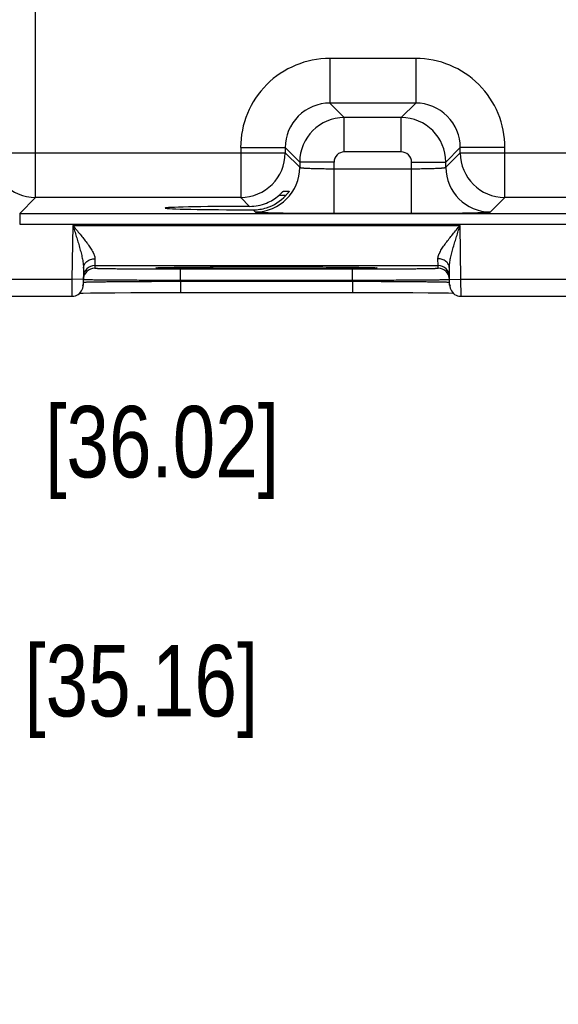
# Model space of a CAD drawing. Header units: inches. Extents: x 0 to 34, y 0 to 22.
# Tile 48 of 67: x 21.1 to 22.1, y 12.8 to 14.5. Entities that reach past the tile are written whole.
import ezdxf

# ---------------------------------------------------------------- set-up
doc = ezdxf.new("R2010")
doc.units = ezdxf.units.IN
doc.header["$LTSCALE"] = 1.87
doc.header["$MEASUREMENT"] = 0
doc.layers.get('0').update_dxf_attribs({"linetype": 'CONTINUOUS'})
doc.layers.add('DIMENSIONS', color=7, linetype='CONTINUOUS')
doc.styles.get("Standard").update_dxf_attribs({"font": 'txt', "width": 0.8})
doc.dimstyles.new('DIMSTYLE_1', dxfattribs={"dimtxt": 0.125, "dimasz": 0.18, "dimexe": 0.18, "dimexo": 0.0625, "dimgap": 0.09, "dimtad": 0, "dimtih": 1, "dimtoh": 1, "dimdec": 3, "dimzin": 4, "dimdsep": 46, "dimtxsty": 'STANDARD', "dimblk": '_FILLED', "dimblk1": '_FILLED', "dimblk2": '_FILLED', "dimcen": 0.09, "dimadec": 0, "dimazin": 0, "dimtp": 0.01, "dimtm": 0.01, "dimtfac": 1, "dimtdec": 3, "dimtofl": 0, "dimtmove": 0, "dimatfit": 3, "dimldrblk": '_FILLED', "dimfxl": 1, "dimtolj": 1, "dimtzin": 4, "dimarcsym": 0})

# ---------------------------------------------------------------- blocks, each defined once
blk = doc.blocks.new('_FILLED')
at = {"color": 0, "linetype": 'BYBLOCK'}
blk.add_solid([(0, 0), (-1, 0.1736), (-1, -0.1736)], dxfattribs=at)
blk = doc.blocks.new('*D16')
at = {"layer": 'DIMENSIONS', "color": 2, "linetype": 'CONTINUOUS'}
for p, q in [((19.6253, 14.2187), (19.6253, 12.7924)), ((18.8357, 14.0805), (18.8357, 12.7924)), ((18.8357, 12.9174), (18.4757, 12.9174)), ((19.6253, 12.9174), (20.065, 12.9174))]:
    blk.add_line(p, q, dxfattribs=at)
at = {"layer": 'DIMENSIONS', "color": 2, "linetype": 'CONTINUOUS', "xscale": 0.18, "yscale": 0.18, "zscale": 0.18}
blk.add_blockref('_FILLED', (18.8357, 12.9174), dxfattribs=at)
at = {"layer": 'DIMENSIONS', "color": 2, "linetype": 'CONTINUOUS', "xscale": 0.18, "yscale": 0.18, "zscale": 0.18, "rotation": 180}
blk.add_blockref('_FILLED', (19.6253, 12.9174), dxfattribs=at)
at = {"layer": 'DIMENSIONS', "color": 2, "linetype": 'CONTINUOUS', "insert": (20.1275, 12.9799), "char_height": 0.125, "width": 1.225, "attachment_point": 1, "line_spacing_factor": 0.9}
blk.add_mtext('.790{\\Ftxt.shx;\\W1.000000;\\H0.125000; }[20.05]', dxfattribs=at)
blk = doc.blocks.new('*D17')
at = {"layer": 'DIMENSIONS', "color": 2, "linetype": 'CONTINUOUS'}
for p, q in [((20.254, 14.4848), (20.254, 13.6513)), ((18.8357, 14.0805), (18.8357, 13.6513)), ((18.8357, 13.7763), (18.4757, 13.7763)), ((20.254, 13.7763), (20.6729, 13.7763))]:
    blk.add_line(p, q, dxfattribs=at)
at = {"layer": 'DIMENSIONS', "color": 2, "linetype": 'CONTINUOUS', "xscale": 0.18, "yscale": 0.18, "zscale": 0.18}
blk.add_blockref('_FILLED', (18.8357, 13.7763), dxfattribs=at)
at = {"layer": 'DIMENSIONS', "color": 2, "linetype": 'CONTINUOUS', "xscale": 0.18, "yscale": 0.18, "zscale": 0.18, "rotation": 180}
blk.add_blockref('_FILLED', (20.254, 13.7763), dxfattribs=at)
at = {"layer": 'DIMENSIONS', "color": 2, "linetype": 'CONTINUOUS', "insert": (20.7354, 13.8388), "char_height": 0.125, "width": 1.325, "attachment_point": 1, "line_spacing_factor": 0.9}
blk.add_mtext('1.418{\\Ftxt.shx;\\W1.000000;\\H0.125000; }[36.02]', dxfattribs=at)
blk = doc.blocks.new('*D18')
at = {"layer": 'DIMENSIONS', "color": 2, "linetype": 'CONTINUOUS'}
for p, q in [((20.2159, 15.691), (20.2159, 13.2333)), ((18.8315, 14.0825), (18.8315, 13.2333)), ((18.8315, 13.3583), (18.4715, 13.3583)), ((20.2159, 13.3583), (20.6365, 13.3583))]:
    blk.add_line(p, q, dxfattribs=at)
at = {"layer": 'DIMENSIONS', "color": 2, "linetype": 'CONTINUOUS', "xscale": 0.18, "yscale": 0.18, "zscale": 0.18}
blk.add_blockref('_FILLED', (18.8315, 13.3583), dxfattribs=at)
at = {"layer": 'DIMENSIONS', "color": 2, "linetype": 'CONTINUOUS', "xscale": 0.18, "yscale": 0.18, "zscale": 0.18, "rotation": 180}
blk.add_blockref('_FILLED', (20.2159, 13.3583), dxfattribs=at)
at = {"layer": 'DIMENSIONS', "color": 2, "linetype": 'CONTINUOUS', "insert": (20.699, 13.4208), "char_height": 0.125, "width": 1.325, "attachment_point": 1, "line_spacing_factor": 0.9}
blk.add_mtext('1.384{\\Ftxt.shx;\\W1.000000;\\H0.125000; }[35.16]', dxfattribs=at)

msp = doc.modelspace()

# ---------------------------------------------------------------- linework, layer by layer
at = {"color": 7, "linetype": 'CONTINUOUS'}
for p, q in [((21.1646, 14.2034), (21.1646, 17.3262)), ((21.6793, 14.4464), (21.6793, 14.3684)), ((21.8296, 14.4464), (21.6793, 14.4464)), ((21.8296, 14.4464), (21.8296, 14.3684)), ((21.6793, 14.3684), (21.7047, 14.3431)), ((21.8296, 14.3684), (21.6793, 14.3684)), ((21.8296, 14.3684), (21.8043, 14.3431)), ((21.7047, 14.2831), (21.7047, 14.3431)), ((21.8043, 14.3431), (21.7047, 14.3431)), ((21.8043, 14.2831), (21.8043, 14.3431)), ((21.0866, 14.2814), (21.6013, 14.2814)), ((21.5234, 14.2905), (21.5234, 14.2034)), ((21.5234, 14.2905), (21.6013, 14.2905)), ((21.6013, 14.2905), (21.6267, 14.2651)), ((21.6013, 14.2905), (21.6013, 14.2814)), ((21.6013, 14.2814), (21.6267, 14.2561)), ((21.8043, 14.2831), (21.7047, 14.2831)), ((21.9076, 14.2905), (21.8823, 14.2651)), ((21.8823, 14.2561), (21.9076, 14.2814)), ((21.9076, 14.2814), (21.9076, 14.2905)), ((21.9856, 14.2905), (21.9076, 14.2905)), ((21.9076, 14.2814), (22.5313, 14.2814)), ((21.9856, 14.2034), (21.9856, 14.2905)), ((21.6267, 14.2651), (21.6267, 14.2561)), ((21.6867, 14.2651), (21.6267, 14.2651)), ((21.6867, 14.1757), (21.6867, 14.2651)), ((21.8223, 14.1757), (21.8223, 14.2651)), ((21.8223, 14.2651), (21.8823, 14.2651)), ((21.8823, 14.2561), (21.8823, 14.2651)), ((21.6867, 14.2537), (21.8223, 14.2537)), ((21.6024, 14.2069), (21.59, 14.2069)), ((21.5981, 14.2147), (21.6084, 14.2147)), ((21.1368, 14.1756), (21.1646, 14.2034)), ((21.5234, 14.2034), (21.1646, 14.2034)), ((21.5234, 14.2034), (21.539, 14.1878)), ((21.9602, 14.1781), (21.9856, 14.2034)), ((22.4534, 14.2034), (21.9856, 14.2034)), ((21.1368, 14.1756), (21.1368, 14.1566)), ((21.1368, 14.1756), (28.5272, 14.1756)), ((21.5451, 14.1817), (21.5487, 14.1781)), ((21.6867, 14.1757), (21.8223, 14.1757)), ((21.1368, 14.1566), (28.5272, 14.1566)), ((21.2298, 14.1545), (21.2282, 14.0606)), ((21.2298, 14.1545), (21.9072, 14.1545)), ((21.9088, 14.0606), (21.9072, 14.1545)), ((21.2685, 14.0963), (21.2682, 14.0845)), ((21.8687, 14.0845), (21.8685, 14.0963)), ((21.2485, 14.08), (21.248, 14.0502)), ((21.2682, 14.0845), (21.2682, 14.0798)), ((21.2682, 14.0845), (21.8687, 14.0845)), ((21.3754, 14.0805), (21.3774, 14.0806)), ((21.3774, 14.08), (21.3754, 14.0802)), ((21.377, 14.0805), (21.377, 14.0805)), ((21.3774, 14.0806), (21.3936, 14.081)), ((21.3778, 14.0806), (21.3784, 14.0806)), ((21.3784, 14.0806), (21.3792, 14.0807)), ((21.3792, 14.0807), (21.3801, 14.0807)), ((21.3801, 14.0807), (21.3818, 14.0808)), ((21.3818, 14.0808), (21.3841, 14.0808)), ((21.3841, 14.0808), (21.3879, 14.0809)), ((21.3879, 14.0809), (21.3943, 14.0811)), ((21.3943, 14.0811), (21.4064, 14.0812)), ((21.4064, 14.0812), (21.4257, 14.0815)), ((21.4181, 14.0588), (21.4181, 14.0785)), ((21.4181, 14.0785), (21.7189, 14.0785)), ((21.4257, 14.0815), (21.4491, 14.0816)), ((21.4491, 14.0816), (21.4753, 14.0818)), ((21.4753, 14.0818), (21.5079, 14.0819)), ((21.5079, 14.0819), (21.5403, 14.082)), ((21.5403, 14.082), (21.5798, 14.082)), ((21.5659, 14.082), (21.5685, 14.082)), ((21.5685, 14.082), (21.5708, 14.082)), ((21.5798, 14.082), (21.616, 14.082)), ((21.616, 14.082), (21.648, 14.0819)), ((21.648, 14.0819), (21.6795, 14.0817)), ((21.6795, 14.0817), (21.7048, 14.0815)), ((21.7048, 14.0815), (21.7242, 14.0813)), ((21.7189, 14.0588), (21.7189, 14.0785)), ((21.7242, 14.0813), (21.7386, 14.0811)), ((21.7386, 14.0811), (21.7463, 14.081)), ((21.7435, 14.081), (21.7596, 14.0806)), ((21.7463, 14.081), (21.7511, 14.0809)), ((21.7511, 14.0809), (21.7539, 14.0808)), ((21.7539, 14.0808), (21.7562, 14.0807)), ((21.7562, 14.0807), (21.7573, 14.0807)), ((21.7573, 14.0807), (21.7583, 14.0806)), ((21.7596, 14.0806), (21.7615, 14.0805)), ((21.7615, 14.0802), (21.7596, 14.08)), ((21.8688, 14.0798), (21.8687, 14.0845)), ((21.889, 14.0502), (21.8885, 14.08)), ((21.0685, 14.0606), (21.2282, 14.0606)), ((21.2282, 14.0606), (21.228, 14.0306)), ((21.2482, 14.0602), (21.2282, 14.0606)), ((21.2481, 14.0552), (21.2487, 14.0553)), ((21.4181, 14.0569), (21.4181, 14.0588)), ((21.4181, 14.0588), (21.7189, 14.0588)), ((21.4181, 14.0569), (21.4181, 14.0372)), ((21.4181, 14.0569), (21.7189, 14.0569)), ((21.7189, 14.0569), (21.7189, 14.0588)), ((21.7189, 14.0569), (21.7189, 14.0372)), ((21.8883, 14.0553), (21.8889, 14.0552)), ((21.8888, 14.0602), (21.9088, 14.0606)), ((21.9088, 14.0606), (22.1582, 14.0606)), ((21.909, 14.0306), (21.9088, 14.0606)), ((21.2419, 14.0362), (21.248, 14.0363)), ((21.248, 14.0363), (21.2607, 14.0365)), ((21.2607, 14.0365), (21.2791, 14.0367)), ((21.2791, 14.0367), (21.3035, 14.0369)), ((21.3035, 14.0369), (21.3312, 14.0371)), ((21.3312, 14.0371), (21.3658, 14.0372)), ((21.3658, 14.0372), (21.4006, 14.0372)), ((21.4006, 14.0372), (21.7223, 14.0372)), ((21.7223, 14.0372), (21.7591, 14.0372)), ((21.7591, 14.0372), (21.7948, 14.0371)), ((21.7948, 14.0371), (21.8246, 14.037)), ((21.8246, 14.037), (21.8513, 14.0368)), ((21.8513, 14.0368), (21.8718, 14.0366)), ((21.8718, 14.0366), (21.887, 14.0364)), ((21.0685, 14.0306), (21.228, 14.0306)), ((21.909, 14.0306), (22.158, 14.0306))]:
    msp.add_line(p, q, dxfattribs=at)
for points in [[(21.377, 14.0805), (21.3771, 14.0805), (21.3772, 14.0806), (21.3773, 14.0806), (21.3775, 14.0806), (21.3778, 14.0806)], [(21.7583, 14.0806), (21.759, 14.0806), (21.7593, 14.0806), (21.7595, 14.0806), (21.7597, 14.0806), (21.7598, 14.0806), (21.7599, 14.0805), (21.7599, 14.0805)], [(21.228, 14.0306), (21.2291, 14.0306), (21.2318, 14.0309), (21.2344, 14.0316), (21.2369, 14.0327), (21.2393, 14.034), (21.2414, 14.0357), (21.2433, 14.0377), (21.2449, 14.0399), (21.2462, 14.0423), (21.2472, 14.0448), (21.2478, 14.0475), (21.248, 14.0502)], [(21.887, 14.0364), (21.8948, 14.0362), (21.8951, 14.0362)], [(21.889, 14.0502), (21.8892, 14.0475), (21.8898, 14.0448), (21.8908, 14.0423), (21.8921, 14.0399), (21.8937, 14.0377), (21.8956, 14.0357), (21.8977, 14.034), (21.9001, 14.0327), (21.9026, 14.0316), (21.9052, 14.0309), (21.9079, 14.0306), (21.909, 14.0306)]]:
    msp.add_lwpolyline(points, dxfattribs=at)
for centre, radius, start, end in [((21.6793, 14.2905), 0.156, 89.9966, 180.0034), ((21.8297, 14.2905), 0.156, 359.9966, 90.0034), ((21.6793, 14.2905), 0.0779, 89.9721, 180.0279), ((21.8297, 14.2905), 0.0779, 359.9721, 90.0279), ((21.7047, 14.2651), 0.078, 90.0153, 179.9847), ((21.8043, 14.2651), 0.078, 0.0153, 89.9847), ((21.1647, 14.2815), 0.078, 180.0209, 269.9791), ((21.5233, 14.2815), 0.078, 270.0209, 359.9791), ((21.7047, 14.2651), 0.018, 89.9974, 180.0026), ((21.8043, 14.2651), 0.018, 359.9974, 90.0026), ((21.9856, 14.2815), 0.078, 180.0209, 269.9791), ((21.5487, 14.2561), 0.078, 270.0209, 359.9791), ((21.9603, 14.2561), 0.078, 180.0209, 269.9791), ((21.5387, 14.2664), 0.0786, 292.2671, 310.785), ((21.5452, 14.2591), 0.0774, 287.4727, 317.5994), ((21.5387, 14.2664), 0.0786, 270.1847, 292.2821), ((21.5453, 14.2592), 0.0774, 269.8564, 287.4501), ((21.2682, 14.0598), 0.02, 89.9993, 178.9988), ((21.2682, 14.0645), 0.02, 89.9988, 178.9987), ((21.8687, 14.0645), 0.02, 1.0013, 90.0012), ((21.8688, 14.0598), 0.02, 1.0012, 90.0007), ((21.2281, 14.0556), 0.02, 342.817, 344.8389), ((21.9089, 14.0556), 0.02, 195.1611, 197.183)]:
    msp.add_arc(centre, radius, start, end, dxfattribs=at)
msp.add_ellipse((21.5685, 14.1848), major_axis=(0.1771, 0), ratio=0.017455, start_param=1.73829, end_param=4.579802, dxfattribs=at)
for points, knots in [([(21.6267, 14.2561), (21.6267, 14.256), (21.6268, 14.256), (21.6268, 14.2559), (21.627, 14.2559), (21.6272, 14.2558), (21.6275, 14.2557), (21.6281, 14.2556), (21.6288, 14.2555), (21.6296, 14.2554), (21.6305, 14.2553), (21.6316, 14.2552), (21.6328, 14.255), (21.6347, 14.2549), (21.6373, 14.2547), (21.6408, 14.2545), (21.6448, 14.2544), (21.6491, 14.2542), (21.6538, 14.2541), (21.6588, 14.254), (21.664, 14.2539), (21.6695, 14.2538), (21.6771, 14.2537), (21.6828, 14.2537), (21.6867, 14.2537)], [0, 0, 0, 0, 0.001206, 0.00283, 0.004952, 0.007607, 0.014572, 0.023783, 0.035246, 0.04895, 0.064869, 0.082974, 0.103223, 0.125574, 0.17637, 0.234895, 0.300609, 0.372897, 0.451085, 0.534439, 0.622176, 0.713473, 0.807467, 1, 1, 1, 1]), ([(21.8223, 14.2537), (21.8261, 14.2537), (21.8319, 14.2537), (21.8395, 14.2538), (21.8449, 14.2539), (21.8502, 14.254), (21.8552, 14.2541), (21.8599, 14.2542), (21.8642, 14.2544), (21.8681, 14.2545), (21.8716, 14.2547), (21.8743, 14.2549), (21.8761, 14.255), (21.8774, 14.2552), (21.8784, 14.2553), (21.8794, 14.2554), (21.8802, 14.2555), (21.8809, 14.2556), (21.8814, 14.2557), (21.8818, 14.2558), (21.882, 14.2559), (21.8821, 14.2559), (21.8822, 14.256), (21.8823, 14.256), (21.8823, 14.2561)], [0, 0, 0, 0, 0.192533, 0.286527, 0.377824, 0.465561, 0.548915, 0.627103, 0.699391, 0.765105, 0.82363, 0.874426, 0.896777, 0.917026, 0.935131, 0.95105, 0.964754, 0.976217, 0.985428, 0.992393, 0.995048, 0.99717, 0.998794, 1, 1, 1, 1]), ([(21.59, 14.2069), (21.5905, 14.2074), (21.5915, 14.2082), (21.5927, 14.2093), (21.5935, 14.2101), (21.5942, 14.2107), (21.5948, 14.2113), (21.5954, 14.2119), (21.5959, 14.2125), (21.5964, 14.213), (21.5968, 14.2134), (21.5971, 14.2137), (21.5972, 14.2138), (21.5974, 14.214), (21.5976, 14.2142), (21.5977, 14.2143), (21.5978, 14.2144), (21.5979, 14.2145), (21.598, 14.2146), (21.598, 14.2146), (21.598, 14.2146), (21.5981, 14.2147), (21.5981, 14.2147), (21.5981, 14.2147), (21.5981, 14.2147)], [0, 0, 0, 0, 0.173349, 0.342223, 0.424029, 0.503505, 0.580102, 0.653215, 0.722117, 0.785989, 0.843862, 0.870208, 0.894623, 0.91695, 0.937014, 0.954637, 0.969638, 0.981834, 0.986823, 0.991046, 0.994483, 0.99712, 0.998951, 1, 1, 1, 1]), ([(21.6084, 14.2147), (21.6084, 14.2147), (21.6084, 14.2147), (21.6084, 14.2147), (21.6084, 14.2147), (21.6084, 14.2146), (21.6084, 14.2146), (21.6084, 14.2146), (21.6083, 14.2146), (21.6083, 14.2145), (21.6083, 14.2145), (21.6082, 14.2144), (21.6081, 14.2142), (21.6079, 14.2139), (21.6077, 14.2135), (21.6074, 14.2131), (21.607, 14.2126), (21.6066, 14.212), (21.6062, 14.2115), (21.6056, 14.2107), (21.6047, 14.2096), (21.6036, 14.2083), (21.6028, 14.2074), (21.6024, 14.2069)], [0, 0, 0, 0, 0.000572, 0.000986, 0.001559, 0.00324, 0.005661, 0.008826, 0.012727, 0.017353, 0.022688, 0.035424, 0.050808, 0.088987, 0.136143, 0.191238, 0.253287, 0.321391, 0.394724, 0.472545, 0.639, 0.816115, 1, 1, 1, 1]), ([(21.5487, 14.1781), (21.5487, 14.1781), (21.5488, 14.178), (21.5489, 14.178), (21.549, 14.178), (21.5493, 14.1779), (21.5496, 14.1778), (21.5501, 14.1778), (21.5506, 14.1777), (21.5511, 14.1777), (21.5521, 14.1776), (21.5534, 14.1775), (21.5553, 14.1774), (21.5575, 14.1773), (21.56, 14.1772), (21.5628, 14.1771), (21.5659, 14.177), (21.5692, 14.1769), (21.5729, 14.1768), (21.5768, 14.1767), (21.5825, 14.1765), (21.5903, 14.1764), (21.6002, 14.1762), (21.611, 14.1761), (21.6225, 14.176), (21.6346, 14.1759), (21.6472, 14.1758), (21.6646, 14.1757), (21.6778, 14.1757), (21.6867, 14.1757)], [0, 0, 0, 0, 0.000355, 0.000836, 0.002209, 0.004149, 0.006665, 0.009758, 0.013429, 0.017678, 0.022504, 0.033873, 0.04751, 0.063386, 0.081465, 0.101706, 0.124061, 0.148477, 0.174898, 0.203262, 0.233502, 0.299318, 0.371735, 0.450064, 0.533574, 0.621476, 0.712943, 0.807114, 1, 1, 1, 1]), ([(21.8223, 14.1757), (21.8311, 14.1757), (21.8444, 14.1757), (21.8618, 14.1758), (21.8744, 14.1759), (21.8865, 14.176), (21.898, 14.1761), (21.9087, 14.1762), (21.9187, 14.1764), (21.9264, 14.1765), (21.9322, 14.1767), (21.9361, 14.1768), (21.9397, 14.1769), (21.9431, 14.177), (21.9462, 14.1771), (21.949, 14.1772), (21.9515, 14.1773), (21.9536, 14.1774), (21.9555, 14.1775), (21.9569, 14.1776), (21.9578, 14.1777), (21.9584, 14.1777), (21.9589, 14.1778), (21.9593, 14.1778), (21.9597, 14.1779), (21.9599, 14.178), (21.9601, 14.178), (21.9602, 14.178), (21.9602, 14.1781), (21.9602, 14.1781)], [0, 0, 0, 0, 0.192886, 0.287057, 0.378524, 0.466426, 0.549936, 0.628265, 0.700682, 0.766498, 0.796738, 0.825102, 0.851523, 0.875939, 0.898294, 0.918535, 0.936614, 0.95249, 0.966127, 0.977496, 0.982322, 0.986571, 0.990242, 0.993335, 0.995851, 0.997791, 0.999164, 0.999645, 1, 1, 1, 1]), ([(21.2298, 14.1545), (21.232, 14.1519), (21.2362, 14.1468), (21.2425, 14.1391), (21.2487, 14.1315), (21.2535, 14.1252), (21.2572, 14.1201), (21.2597, 14.1165), (21.2621, 14.1128), (21.2642, 14.1093), (21.2657, 14.1063), (21.2667, 14.104), (21.2674, 14.1024), (21.2679, 14.1008), (21.2683, 14.0992), (21.2685, 14.0977), (21.2685, 14.0967), (21.2685, 14.0963)], [0, 0, 0, 0, 0.141924, 0.282802, 0.421435, 0.556304, 0.621701, 0.685295, 0.746658, 0.805272, 0.860516, 0.88667, 0.911728, 0.935615, 0.958283, 0.979729, 1, 1, 1, 1]), ([(21.2298, 14.1545), (21.2308, 14.1513), (21.2329, 14.1448), (21.2359, 14.1353), (21.2388, 14.1257), (21.2411, 14.1178), (21.2429, 14.1114), (21.2441, 14.1067), (21.2453, 14.1021), (21.2463, 14.0975), (21.2472, 14.093), (21.2479, 14.0885), (21.2484, 14.0842), (21.2485, 14.0814), (21.2485, 14.08)], [0, 0, 0, 0, 0.131082, 0.261812, 0.391766, 0.520446, 0.584095, 0.647135, 0.709411, 0.770736, 0.830854, 0.889423, 0.945999, 1, 1, 1, 1]), ([(21.8685, 14.0963), (21.8684, 14.0967), (21.8685, 14.0977), (21.8687, 14.0992), (21.8691, 14.1008), (21.8696, 14.1024), (21.8702, 14.104), (21.8713, 14.1063), (21.8728, 14.1093), (21.8749, 14.1128), (21.8772, 14.1165), (21.8798, 14.1201), (21.8834, 14.1252), (21.8883, 14.1315), (21.8944, 14.1391), (21.9007, 14.1468), (21.905, 14.1519), (21.9072, 14.1545)], [0, 0, 0, 0, 0.020271, 0.041717, 0.064385, 0.088272, 0.11333, 0.139484, 0.194728, 0.253342, 0.314705, 0.378299, 0.443696, 0.578565, 0.717198, 0.858076, 1, 1, 1, 1]), ([(21.8885, 14.08), (21.8884, 14.0814), (21.8885, 14.0842), (21.889, 14.0885), (21.8897, 14.093), (21.8906, 14.0975), (21.8917, 14.1021), (21.8928, 14.1067), (21.8941, 14.1114), (21.8958, 14.1178), (21.8982, 14.1257), (21.9011, 14.1353), (21.9041, 14.1448), (21.9061, 14.1513), (21.9072, 14.1545)], [0, 0, 0, 0, 0.054001, 0.110577, 0.169146, 0.229264, 0.290589, 0.352865, 0.415905, 0.479554, 0.608234, 0.738188, 0.868918, 1, 1, 1, 1]), ([(21.2485, 14.08), (21.2485, 14.0805), (21.2486, 14.0816), (21.2489, 14.0832), (21.2494, 14.0848), (21.2503, 14.0868), (21.2519, 14.0892), (21.2544, 14.0917), (21.2575, 14.0937), (21.2609, 14.0952), (21.2646, 14.0961), (21.2672, 14.0963), (21.2685, 14.0963)], [0, 0, 0, 0, 0.056744, 0.113742, 0.17119, 0.229306, 0.348012, 0.470937, 0.598289, 0.72963, 0.863979, 1, 1, 1, 1]), ([(21.8885, 14.08), (21.8884, 14.0805), (21.8884, 14.0816), (21.8881, 14.0832), (21.8876, 14.0848), (21.8866, 14.0868), (21.8851, 14.0892), (21.8825, 14.0917), (21.8795, 14.0937), (21.8761, 14.0952), (21.8723, 14.0961), (21.8698, 14.0963), (21.8685, 14.0963)], [0, 0, 0, 0, 0.056744, 0.113742, 0.17119, 0.229306, 0.348012, 0.470937, 0.59829, 0.72963, 0.863979, 1, 1, 1, 1]), ([(21.2682, 14.0798), (21.2682, 14.0798), (21.2682, 14.0798), (21.2682, 14.0798), (21.2682, 14.0797), (21.2683, 14.0797), (21.2684, 14.0797), (21.2686, 14.0797), (21.2689, 14.0796), (21.2693, 14.0796), (21.2698, 14.0796), (21.2704, 14.0796), (21.2711, 14.0795), (21.2718, 14.0795), (21.2727, 14.0795), (21.2736, 14.0794), (21.275, 14.0794), (21.277, 14.0793), (21.2797, 14.0793), (21.2827, 14.0792), (21.286, 14.0792), (21.2896, 14.0791), (21.2935, 14.0791), (21.2978, 14.079), (21.304, 14.0789), (21.3124, 14.0788), (21.3233, 14.0788), (21.3351, 14.0787), (21.3476, 14.0786), (21.3609, 14.0786), (21.3747, 14.0785), (21.389, 14.0785), (21.4035, 14.0785), (21.4132, 14.0785), (21.4181, 14.0785)], [0, 0, 0, 0, 0.00013, 0.000238, 0.00038, 0.00077, 0.001306, 0.002821, 0.004933, 0.00764, 0.010944, 0.014842, 0.019333, 0.024414, 0.030083, 0.036336, 0.043169, 0.058559, 0.076214, 0.096095, 0.118154, 0.142338, 0.168587, 0.196841, 0.227031, 0.292919, 0.365623, 0.444438, 0.528607, 0.617318, 0.709715, 0.80491, 0.901982, 1, 1, 1, 1]), ([(21.3754, 14.0802), (21.3754, 14.0802), (21.3753, 14.0802), (21.3752, 14.0802), (21.375, 14.0802), (21.375, 14.0802), (21.3749, 14.0803), (21.3748, 14.0803), (21.3748, 14.0803), (21.3748, 14.0803), (21.3748, 14.0803), (21.3748, 14.0803), (21.3748, 14.0803), (21.3748, 14.0804), (21.3749, 14.0804), (21.375, 14.0804), (21.375, 14.0804), (21.3752, 14.0804), (21.3753, 14.0804), (21.3754, 14.0805), (21.3754, 14.0805)], [0, 0, 0, 0, 0.113563, 0.212229, 0.296024, 0.364999, 0.419257, 0.459032, 0.473677, 0.485046, 0.49983, 0.514637, 0.526024, 0.540689, 0.580508, 0.63481, 0.703831, 0.787673, 0.886387, 1, 1, 1, 1]), ([(21.5685, 14.0786), (21.5572, 14.0786), (21.535, 14.0786), (21.5025, 14.0787), (21.472, 14.0788), (21.4484, 14.079), (21.4312, 14.0791), (21.4198, 14.0792), (21.4095, 14.0793), (21.4005, 14.0795), (21.3928, 14.0796), (21.3864, 14.0797), (21.382, 14.0799), (21.3791, 14.08), (21.3779, 14.08), (21.3774, 14.08)], [0, 0, 0, 0, 0.177195, 0.348935, 0.509932, 0.655229, 0.720569, 0.780354, 0.834121, 0.881458, 0.921996, 0.95543, 0.981494, 0.991702, 1, 1, 1, 1]), ([(21.3936, 14.081), (21.398, 14.0811), (21.4079, 14.0813), (21.4242, 14.0815), (21.4432, 14.0816), (21.4647, 14.0818), (21.4881, 14.0819), (21.5221, 14.082), (21.5482, 14.082), (21.5659, 14.082)], [0, 0, 0, 0, 0.076873, 0.17186, 0.283131, 0.408536, 0.545655, 0.69184, 1, 1, 1, 1]), ([(21.7596, 14.08), (21.759, 14.08), (21.7578, 14.08), (21.755, 14.0799), (21.7506, 14.0797), (21.7442, 14.0796), (21.7365, 14.0795), (21.7275, 14.0793), (21.7172, 14.0792), (21.7058, 14.0791), (21.6886, 14.079), (21.6649, 14.0788), (21.6345, 14.0787), (21.602, 14.0786), (21.5798, 14.0786), (21.5685, 14.0786)], [0, 0, 0, 0, 0.008299, 0.018508, 0.044575, 0.078009, 0.118549, 0.165887, 0.219654, 0.279439, 0.34478, 0.490076, 0.65107, 0.822808, 1, 1, 1, 1]), ([(21.5708, 14.082), (21.5885, 14.082), (21.6147, 14.082), (21.6488, 14.0819), (21.6723, 14.0818), (21.6938, 14.0816), (21.7129, 14.0815), (21.7292, 14.0813), (21.7391, 14.0811), (21.7435, 14.081)], [0, 0, 0, 0, 0.308321, 0.454591, 0.591771, 0.717196, 0.82843, 0.923311, 1, 1, 1, 1]), ([(21.7189, 14.0785), (21.7238, 14.0785), (21.7335, 14.0785), (21.748, 14.0785), (21.7623, 14.0785), (21.7761, 14.0786), (21.7893, 14.0786), (21.8019, 14.0787), (21.8137, 14.0788), (21.8246, 14.0788), (21.833, 14.0789), (21.8392, 14.079), (21.8434, 14.0791), (21.8474, 14.0791), (21.851, 14.0792), (21.8543, 14.0792), (21.8573, 14.0793), (21.8599, 14.0793), (21.8619, 14.0794), (21.8634, 14.0794), (21.8643, 14.0795), (21.8651, 14.0795), (21.8659, 14.0795), (21.8666, 14.0796), (21.8672, 14.0796), (21.8677, 14.0796), (21.8681, 14.0796), (21.8684, 14.0797), (21.8686, 14.0797), (21.8687, 14.0797), (21.8687, 14.0797), (21.8688, 14.0798), (21.8688, 14.0798), (21.8688, 14.0798), (21.8688, 14.0798)], [0, 0, 0, 0, 0.098018, 0.19509, 0.290285, 0.382682, 0.471393, 0.555562, 0.634377, 0.707081, 0.772969, 0.803159, 0.831413, 0.857662, 0.881846, 0.903905, 0.923786, 0.941441, 0.956831, 0.963664, 0.969917, 0.975586, 0.980667, 0.985158, 0.989056, 0.99236, 0.995068, 0.997179, 0.998695, 0.999231, 0.99962, 0.999762, 0.99987, 1, 1, 1, 1]), ([(21.7615, 14.0805), (21.7616, 14.0805), (21.7617, 14.0804), (21.7618, 14.0804), (21.7619, 14.0804), (21.762, 14.0804), (21.7621, 14.0804), (21.7621, 14.0804), (21.7622, 14.0803), (21.7622, 14.0803), (21.7622, 14.0803), (21.7622, 14.0803), (21.7622, 14.0803), (21.7621, 14.0803), (21.7621, 14.0803), (21.762, 14.0802), (21.7619, 14.0802), (21.7618, 14.0802), (21.7617, 14.0802), (21.7616, 14.0802), (21.7615, 14.0802)], [0, 0, 0, 0, 0.113566, 0.212236, 0.296033, 0.36501, 0.419271, 0.459048, 0.473695, 0.485064, 0.49985, 0.514655, 0.526041, 0.540705, 0.580521, 0.63482, 0.703837, 0.787677, 0.886389, 1, 1, 1, 1]), ([(21.2482, 14.0601), (21.2482, 14.0601), (21.2482, 14.0601), (21.2482, 14.0601), (21.2482, 14.0601), (21.2483, 14.0601), (21.2484, 14.0601), (21.2485, 14.0601), (21.2486, 14.0601), (21.2488, 14.06), (21.2491, 14.06), (21.2495, 14.06), (21.25, 14.06), (21.2507, 14.06), (21.2515, 14.0599), (21.2523, 14.0599), (21.2533, 14.0599), (21.2544, 14.0599), (21.256, 14.0598), (21.2582, 14.0598), (21.2612, 14.0597), (21.2646, 14.0597), (21.2683, 14.0596), (21.2725, 14.0596), (21.2769, 14.0595), (21.2817, 14.0595), (21.2868, 14.0594), (21.2923, 14.0594), (21.3001, 14.0593), (21.3106, 14.0593), (21.324, 14.0592), (21.3383, 14.0591), (21.3533, 14.059), (21.3689, 14.059), (21.3851, 14.0589), (21.4015, 14.0589), (21.4126, 14.0588), (21.4181, 14.0588)], [0, 0, 0, 0, 0.000039, 0.000105, 0.000341, 0.000722, 0.001252, 0.001932, 0.00276, 0.003739, 0.004868, 0.007573, 0.010876, 0.014773, 0.019264, 0.024345, 0.030014, 0.036266, 0.043099, 0.05849, 0.076148, 0.096031, 0.118093, 0.142279, 0.168532, 0.196789, 0.226981, 0.259036, 0.292877, 0.365585, 0.444406, 0.52858, 0.617296, 0.709698, 0.804898, 0.901976, 1, 1, 1, 1]), ([(21.2487, 14.0553), (21.2489, 14.0554), (21.2496, 14.0554), (21.2508, 14.0555), (21.2524, 14.0555), (21.2543, 14.0556), (21.2566, 14.0557), (21.2603, 14.0558), (21.2658, 14.0559), (21.2734, 14.056), (21.2822, 14.0561), (21.2922, 14.0562), (21.3033, 14.0563), (21.3154, 14.0564), (21.3331, 14.0566), (21.357, 14.0567), (21.387, 14.0568), (21.4076, 14.0569), (21.4181, 14.0569)], [0, 0, 0, 0, 0.004954, 0.012054, 0.021288, 0.032637, 0.046076, 0.061576, 0.098623, 0.143459, 0.195697, 0.254885, 0.320512, 0.39201, 0.46876, 0.635327, 0.814466, 1, 1, 1, 1]), ([(21.7189, 14.0588), (21.7244, 14.0588), (21.7355, 14.0589), (21.7519, 14.0589), (21.768, 14.059), (21.7837, 14.059), (21.7987, 14.0591), (21.813, 14.0592), (21.8263, 14.0593), (21.8368, 14.0593), (21.8447, 14.0594), (21.8501, 14.0594), (21.8553, 14.0595), (21.8601, 14.0595), (21.8645, 14.0596), (21.8686, 14.0596), (21.8724, 14.0597), (21.8757, 14.0597), (21.8787, 14.0598), (21.881, 14.0598), (21.8826, 14.0599), (21.8837, 14.0599), (21.8846, 14.0599), (21.8855, 14.0599), (21.8863, 14.06), (21.8869, 14.06), (21.8875, 14.06), (21.8879, 14.06), (21.8882, 14.06), (21.8883, 14.0601), (21.8885, 14.0601), (21.8886, 14.0601), (21.8887, 14.0601), (21.8887, 14.0601), (21.8888, 14.0601), (21.8888, 14.0601), (21.8888, 14.0601), (21.8888, 14.0601)], [0, 0, 0, 0, 0.098024, 0.195102, 0.290302, 0.382704, 0.47142, 0.555594, 0.634415, 0.707123, 0.740964, 0.773019, 0.803211, 0.831468, 0.857721, 0.881907, 0.903969, 0.923852, 0.94151, 0.956901, 0.963734, 0.969986, 0.975655, 0.980736, 0.985227, 0.989124, 0.992427, 0.995132, 0.996261, 0.99724, 0.998068, 0.998748, 0.999278, 0.999659, 0.999895, 0.999961, 1, 1, 1, 1]), ([(21.7189, 14.0569), (21.7294, 14.0569), (21.75, 14.0568), (21.78, 14.0567), (21.8038, 14.0566), (21.8216, 14.0564), (21.8337, 14.0563), (21.8448, 14.0562), (21.8548, 14.0561), (21.8636, 14.056), (21.8712, 14.0559), (21.8767, 14.0558), (21.8804, 14.0557), (21.8827, 14.0556), (21.8846, 14.0555), (21.8861, 14.0555), (21.8873, 14.0554), (21.888, 14.0554), (21.8883, 14.0553)], [0, 0, 0, 0, 0.185533, 0.364672, 0.531239, 0.607989, 0.679487, 0.745113, 0.804302, 0.856539, 0.901376, 0.938423, 0.953924, 0.967363, 0.978711, 0.987945, 0.995046, 1, 1, 1, 1])]:
    msp.add_open_spline(points, degree=3, knots=knots, dxfattribs=at)

# ---------------------------------------------------------------- dimensions: what is measured, and where the dimension line sits
at = {"layer": 'DIMENSIONS', "color": 2, "linetype": 'CONTINUOUS'}
for base, p1, p2, picture, middle in [((20.2159, 13.3583), (18.8315, 14.0825), (20.2159, 15.691), '*D18', (21.3615, 13.3583)), ((20.254, 13.7763), (18.8357, 14.0805), (20.254, 14.4848), '*D17', (21.3979, 13.7763)), ((19.6253, 12.9174), (18.8357, 14.0805), (19.6253, 14.2187), '*D16', (20.74, 12.9174))]:
    dim = msp.add_linear_dim(base=base, p1=p1, p2=p2, dimstyle='DIMSTYLE_1', dxfattribs=at)
    dim.commit()
    dim.dimension.update_dxf_attribs({"geometry": picture, "text_midpoint": middle, "dimtype": 160})

doc.saveas('drawing.dxf')
